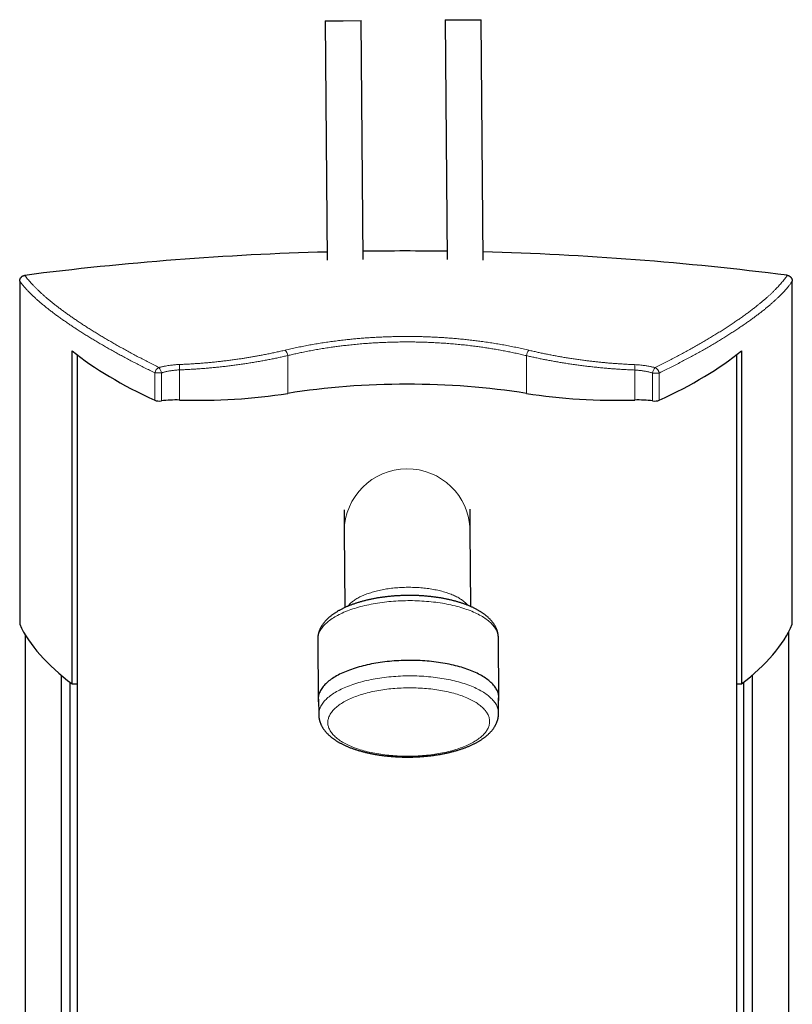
# Model space of a CAD drawing. Header units: millimetres. Extents: x 8 to 861, y 12 to 2652.
# Tile 9 of 12: x 312 to 570, y 2323 to 2652. Entities that reach past the tile are written whole.
import ezdxf

# ---------------------------------------------------------------- set-up
doc = ezdxf.new("R2010")
doc.units = ezdxf.units.MM

msp = doc.modelspace()

# ---------------------------------------------------------------- linework, layer by layer
at = {"color": 7, "linetype": 'Continuous', "lineweight": 30}
for p, q in [((413.95, 2651.53), (419.95, 2651.58)), ((413.95, 2651.53), (414.58, 2571.71)), ((419.95, 2651.58), (425.95, 2651.63)), ((426.57, 2571.95), (425.95, 2651.63)), ((453.95, 2651.85), (459.95, 2651.89)), ((453.95, 2651.85), (454.58, 2571.96)), ((459.95, 2651.89), (465.95, 2651.94)), ((466.58, 2571.73), (465.95, 2651.94)), ((312, 2564.7), (312, 2450.23)), ((569.75, 2450.23), (569.75, 2564.7)), ((329.52, 2430.33), (329.52, 2541.42)), ((331.25, 1372.72), (331.25, 2540.07)), ((551.2, 1372.61), (551.2, 2540.19)), ((552.76, 2541.42), (552.76, 2430.33)), ((420.23, 2488.38), (420.28, 2481.32)), ((462.28, 2481.65), (462.23, 2488.7)), ((420.28, 2481.32), (420.48, 2455.83)), ((462.48, 2456.16), (462.28, 2481.65)), ((568.54, 1465.09), (568.54, 2447.71)), ((313.93, 1466.17), (313.93, 2446.62)), ((411.41, 2445.16), (411.57, 2425.22)), ((471.87, 2425.69), (471.71, 2445.63)), ((326, 1479.69), (326, 2433.11)), ((328.88, 1481.98), (328.88, 2430.82)), ((553.59, 1481.83), (553.59, 2430.96)), ((556.46, 1479.48), (556.46, 2433.31)), ((329.52, 2430.33), (331.25, 2430.33)), ((551.2, 2430.33), (552.76, 2430.33)), ((411.72, 2425.22), (411.76, 2420.13)), ((471.76, 2420.6), (471.72, 2425.69))]:
    msp.add_line(p, q, dxfattribs=at)
at = {"color": 8, "linetype": 'Continuous', "lineweight": 0}
for p, q in [((401.42, 2527.26), (401.42, 2539.89)), ((481.03, 2527.26), (481.03, 2539.86)), ((357.08, 2524.99), (357.08, 2534.12)), ((359.29, 2534.12), (357.08, 2534.12)), ((359.29, 2524.76), (359.29, 2534.12)), ((365.28, 2525.06), (365.28, 2535.12)), ((517.17, 2525.06), (517.17, 2535.07)), ((523.16, 2524.76), (523.16, 2534.07)), ((525.37, 2524.99), (525.37, 2534.07))]:
    msp.add_line(p, q, dxfattribs=at)
at = {"color": 8, "linetype": 'Continuous', "lineweight": 0, "flags": 128}
for points in [[(525.37, 2534.07), (525.26, 2534.07), (525.14, 2534.07), (525.02, 2534.07), (524.88, 2534.07), (524.74, 2534.07), (524.59, 2534.07), (524.44, 2534.07), (524.28, 2534.07), (524.12, 2534.07), (523.96, 2534.07), (523.8, 2534.07), (523.64, 2534.07), (523.47, 2534.07), (523.32, 2534.07), (523.16, 2534.07)], [(421.48, 2456.27), (421.51, 2456.3), (421.68, 2456.52), (421.87, 2456.74), (422.07, 2456.96), (422.29, 2457.17), (422.52, 2457.38), (422.76, 2457.59), (423.01, 2457.8), (423.28, 2458.01), (423.56, 2458.21), (423.85, 2458.41), (424.15, 2458.6), (424.47, 2458.8), (424.8, 2458.98), (425.14, 2459.17), (425.49, 2459.35), (425.85, 2459.53), (426.22, 2459.7), (426.6, 2459.87), (426.99, 2460.04), (427.4, 2460.2), (427.81, 2460.35), (428.23, 2460.51), (428.66, 2460.65), (429.1, 2460.79), (429.55, 2460.93), (430, 2461.06), (430.47, 2461.19), (430.94, 2461.32), (431.42, 2461.43), (431.9, 2461.54), (432.4, 2461.65), (432.89, 2461.75), (433.4, 2461.85), (433.91, 2461.94), (434.42, 2462.02), (434.94, 2462.1), (435.47, 2462.17), (436, 2462.24), (436.53, 2462.3), (437.07, 2462.36), (437.6, 2462.41), (438.15, 2462.45), (438.69, 2462.49), (439.24, 2462.52), (439.78, 2462.55), (440.33, 2462.57), (440.88, 2462.58), (441.43, 2462.59), (441.98, 2462.59), (442.53, 2462.58), (443.08, 2462.57), (443.63, 2462.55), (444.17, 2462.53), (444.72, 2462.5), (445.26, 2462.47), (445.8, 2462.43), (446.33, 2462.38), (446.87, 2462.33), (447.4, 2462.27), (447.92, 2462.2), (448.44, 2462.13), (448.96, 2462.06), (449.47, 2461.97), (449.98, 2461.89), (450.48, 2461.79), (450.97, 2461.69), (451.46, 2461.59), (451.94, 2461.48), (452.41, 2461.36), (452.88, 2461.24), (453.34, 2461.12), (453.79, 2460.99), (454.23, 2460.85), (454.66, 2460.71), (455.08, 2460.57), (455.5, 2460.42), (455.9, 2460.26), (456.3, 2460.1), (456.68, 2459.94), (457.06, 2459.77), (457.42, 2459.6), (457.77, 2459.42), (458.12, 2459.24), (458.45, 2459.06), (458.77, 2458.87), (459.07, 2458.68), (459.37, 2458.49), (459.65, 2458.29), (459.92, 2458.09), (460.18, 2457.89), (460.42, 2457.68), (460.65, 2457.47), (460.87, 2457.26), (461.08, 2457.04), (461.27, 2456.83), (461.45, 2456.61), (461.47, 2456.58)], [(441.46, 2458.13), (440.68, 2458.12), (439.89, 2458.1), (439.1, 2458.08), (438.31, 2458.04), (437.53, 2457.99), (436.75, 2457.94), (435.97, 2457.88), (435.2, 2457.81), (434.43, 2457.73), (433.66, 2457.64), (432.91, 2457.54), (432.15, 2457.44), (431.41, 2457.32), (430.67, 2457.2), (429.93, 2457.07), (429.21, 2456.94), (428.49, 2456.79), (427.79, 2456.64), (427.09, 2456.48), (426.4, 2456.31), (425.73, 2456.13), (425.06, 2455.95), (424.41, 2455.76), (423.76, 2455.56), (423.13, 2455.36), (422.51, 2455.15), (421.91, 2454.93), (421.32, 2454.7), (420.74, 2454.47), (420.17, 2454.24), (419.63, 2453.99), (419.09, 2453.74), (418.57, 2453.49), (418.07, 2453.23), (417.58, 2452.96), (417.11, 2452.69), (416.66, 2452.41), (416.22, 2452.13), (415.81, 2451.85), (415.4, 2451.56), (415.02, 2451.26), (414.66, 2450.97), (414.31, 2450.66), (413.98, 2450.36), (413.67, 2450.05), (413.38, 2449.74), (413.11, 2449.42), (412.86, 2449.11), (412.63, 2448.79), (412.42, 2448.46), (412.22, 2448.14), (412.05, 2447.81), (411.9, 2447.48), (411.77, 2447.15), (411.66, 2446.82), (411.57, 2446.49), (411.5, 2446.16), (411.45, 2445.82), (411.42, 2445.49), (411.41, 2445.16)], [(471.71, 2445.63), (471.7, 2445.96), (471.67, 2446.29), (471.61, 2446.63), (471.54, 2446.96), (471.44, 2447.29), (471.33, 2447.62), (471.19, 2447.95), (471.03, 2448.27), (470.86, 2448.6), (470.66, 2448.92), (470.44, 2449.24), (470.21, 2449.55), (469.95, 2449.87), (469.67, 2450.18), (469.38, 2450.49), (469.07, 2450.79), (468.73, 2451.09), (468.38, 2451.39), (468.01, 2451.68), (467.62, 2451.97), (467.22, 2452.25), (466.79, 2452.53), (466.35, 2452.8), (465.9, 2453.07), (465.42, 2453.34), (464.93, 2453.59), (464.42, 2453.85), (463.9, 2454.09), (463.36, 2454.33), (462.81, 2454.57), (462.25, 2454.8), (461.66, 2455.02), (461.07, 2455.23), (460.46, 2455.44), (459.84, 2455.64), (459.2, 2455.84), (458.56, 2456.03), (457.9, 2456.21), (457.23, 2456.38), (456.55, 2456.54), (455.86, 2456.7), (455.16, 2456.85), (454.45, 2456.99), (453.74, 2457.13), (453.01, 2457.25), (452.28, 2457.37), (451.53, 2457.48), (450.79, 2457.58), (450.03, 2457.68), (449.27, 2457.76), (448.51, 2457.84), (447.73, 2457.9), (446.96, 2457.96), (446.18, 2458.01), (445.4, 2458.06), (444.62, 2458.09), (443.83, 2458.11), (443.04, 2458.13), (442.25, 2458.14), (441.46, 2458.13)], [(411.76, 2420.13), (411.76, 2420.33), (411.78, 2420.66), (411.82, 2421), (411.89, 2421.33), (411.97, 2421.66), (412.07, 2421.99), (412.19, 2422.32), (412.34, 2422.64), (412.5, 2422.97), (412.68, 2423.29), (412.89, 2423.62), (413.11, 2423.93), (413.35, 2424.25), (413.61, 2424.57), (413.89, 2424.88), (414.19, 2425.19), (414.51, 2425.49), (414.85, 2425.79), (415.21, 2426.09), (415.58, 2426.39), (415.98, 2426.68), (416.39, 2426.96), (416.81, 2427.24), (417.26, 2427.52), (417.72, 2427.79), (418.2, 2428.06), (418.69, 2428.32), (419.2, 2428.57), (419.73, 2428.82), (420.27, 2429.07), (420.82, 2429.31), (421.39, 2429.54), (421.98, 2429.76), (422.57, 2429.98), (423.18, 2430.2), (423.81, 2430.4), (424.44, 2430.6), (425.09, 2430.79), (425.75, 2430.98), (426.42, 2431.16), (427.1, 2431.33), (427.79, 2431.49), (428.49, 2431.65), (429.2, 2431.79), (429.91, 2431.93), (430.64, 2432.06), (431.37, 2432.19), (432.11, 2432.3), (432.86, 2432.41), (433.61, 2432.51), (434.37, 2432.6), (435.13, 2432.68), (435.9, 2432.76), (436.67, 2432.82), (437.45, 2432.88), (438.23, 2432.93), (439.01, 2432.97), (439.79, 2433), (440.58, 2433.02), (441.36, 2433.04), (442.15, 2433.04), (442.93, 2433.04), (443.72, 2433.03), (444.5, 2433), (445.28, 2432.97), (446.06, 2432.94), (446.84, 2432.89), (447.61, 2432.83), (448.38, 2432.77), (449.14, 2432.7), (449.9, 2432.62), (450.65, 2432.53), (451.4, 2432.43), (452.14, 2432.32), (452.87, 2432.21), (453.6, 2432.09), (454.31, 2431.96), (455.02, 2431.82), (455.72, 2431.67), (456.41, 2431.52), (457.09, 2431.36), (457.76, 2431.19), (458.42, 2431.01), (459.07, 2430.83), (459.71, 2430.64), (460.33, 2430.44), (460.94, 2430.23), (461.54, 2430.02), (462.12, 2429.8), (462.69, 2429.58), (463.24, 2429.35), (463.79, 2429.11), (464.31, 2428.87), (464.82, 2428.62), (465.32, 2428.36), (465.79, 2428.1), (466.26, 2427.84), (466.7, 2427.57), (467.13, 2427.29), (467.54, 2427.01), (467.93, 2426.73), (468.31, 2426.44), (468.66, 2426.14), (469, 2425.85), (469.32, 2425.54), (469.62, 2425.24), (469.9, 2424.93), (470.17, 2424.62), (470.41, 2424.31), (470.63, 2423.99), (470.83, 2423.67), (471.02, 2423.35), (471.18, 2423.02), (471.32, 2422.7), (471.45, 2422.37), (471.55, 2422.04), (471.63, 2421.71), (471.69, 2421.38), (471.74, 2421.05), (471.76, 2420.72), (471.76, 2420.6)], [(438.61, 2406.29), (439.31, 2406.26), (440.02, 2406.24), (440.73, 2406.23), (441.43, 2406.23), (442.14, 2406.23), (442.85, 2406.25), (443.55, 2406.27), (444.26, 2406.29), (444.96, 2406.33), (445.66, 2406.37), (446.36, 2406.43), (447.05, 2406.48), (447.74, 2406.55), (448.43, 2406.63), (449.11, 2406.71), (449.79, 2406.8), (450.46, 2406.89), (451.13, 2407), (451.79, 2407.11), (452.44, 2407.23), (453.09, 2407.35), (453.73, 2407.49), (454.36, 2407.62), (454.98, 2407.77), (455.59, 2407.92), (456.19, 2408.08), (456.78, 2408.25), (457.37, 2408.42), (457.94, 2408.6), (458.5, 2408.79), (459.05, 2408.98), (459.59, 2409.18), (460.11, 2409.38), (460.62, 2409.59), (461.12, 2409.8), (461.61, 2410.02), (462.08, 2410.25), (462.54, 2410.48), (462.99, 2410.71), (463.42, 2410.95), (463.83, 2411.2), (464.23, 2411.45), (464.62, 2411.7), (464.99, 2411.96), (465.34, 2412.22), (465.68, 2412.48), (466, 2412.75), (466.3, 2413.02), (466.59, 2413.3), (466.86, 2413.58), (467.11, 2413.86), (467.35, 2414.14), (467.57, 2414.43), (467.77, 2414.71), (467.95, 2415), (468.12, 2415.29), (468.26, 2415.59), (468.39, 2415.88), (468.5, 2416.18), (468.59, 2416.47), (468.67, 2416.77), (468.72, 2417.07), (468.76, 2417.37), (468.78, 2417.67), (468.78, 2417.97), (468.76, 2418.26), (468.72, 2418.56), (468.67, 2418.86), (468.59, 2419.16), (468.5, 2419.45), (468.39, 2419.75), (468.26, 2420.04), (468.11, 2420.33), (467.95, 2420.62), (467.77, 2420.91), (467.56, 2421.19), (467.35, 2421.48), (467.11, 2421.76), (466.86, 2422.03), (466.59, 2422.31), (466.3, 2422.58), (465.99, 2422.85), (465.67, 2423.11), (465.34, 2423.37), (464.98, 2423.63), (464.61, 2423.88), (464.23, 2424.13), (463.83, 2424.37), (463.41, 2424.61), (462.98, 2424.84), (462.54, 2425.07), (462.08, 2425.3), (461.6, 2425.52), (461.12, 2425.73), (460.62, 2425.94), (460.1, 2426.14), (459.58, 2426.34), (459.04, 2426.53), (458.49, 2426.71), (457.93, 2426.89), (457.36, 2427.06), (456.78, 2427.23), (456.18, 2427.39), (455.58, 2427.54), (454.97, 2427.68), (454.35, 2427.82), (453.72, 2427.95), (453.08, 2428.08), (452.43, 2428.2), (451.78, 2428.31), (451.12, 2428.41), (450.46, 2428.5), (449.78, 2428.59), (449.11, 2428.67), (448.42, 2428.74), (447.74, 2428.81), (447.04, 2428.87), (446.35, 2428.92), (445.65, 2428.96), (444.95, 2428.99), (444.25, 2429.02), (443.54, 2429.04), (442.84, 2429.05), (442.13, 2429.05), (441.42, 2429.05), (440.72, 2429.04), (440.01, 2429.02), (439.31, 2428.99), (438.6, 2428.95), (437.9, 2428.91), (437.2, 2428.86), (436.51, 2428.8), (435.82, 2428.73), (435.13, 2428.66), (434.45, 2428.58), (433.77, 2428.49), (433.1, 2428.39), (432.43, 2428.29), (431.77, 2428.18), (431.12, 2428.06), (430.47, 2427.93), (429.84, 2427.8), (429.21, 2427.66), (428.58, 2427.51), (427.97, 2427.36), (427.37, 2427.2), (426.78, 2427.03), (426.19, 2426.86), (425.62, 2426.68), (425.06, 2426.49), (424.51, 2426.3), (423.98, 2426.11), (423.45, 2425.9), (422.94, 2425.69), (422.44, 2425.48), (421.95, 2425.26), (421.48, 2425.03), (421.02, 2424.8), (420.58, 2424.57), (420.14, 2424.33), (419.73, 2424.08), (419.33, 2423.84), (418.94, 2423.58), (418.58, 2423.33), (418.22, 2423.06), (417.88, 2422.8), (417.56, 2422.53), (417.26, 2422.26), (416.97, 2421.99), (416.7, 2421.71), (416.45, 2421.43), (416.21, 2421.14), (415.99, 2420.86), (415.79, 2420.57), (415.61, 2420.28), (415.45, 2419.99), (415.3, 2419.7), (415.17, 2419.4), (415.06, 2419.11), (414.97, 2418.81), (414.89, 2418.51), (414.84, 2418.21), (414.8, 2417.91), (414.78, 2417.62), (414.78, 2417.32), (414.8, 2417.02), (414.84, 2416.72), (414.9, 2416.42), (414.97, 2416.13), (415.06, 2415.83), (415.17, 2415.54), (415.3, 2415.24), (415.45, 2414.95), (415.61, 2414.66), (415.8, 2414.38), (416, 2414.09), (416.22, 2413.81), (416.45, 2413.53), (416.71, 2413.25), (416.98, 2412.98), (417.26, 2412.71), (417.57, 2412.44), (417.89, 2412.17), (418.23, 2411.91), (418.58, 2411.66), (418.95, 2411.4), (419.33, 2411.16), (419.73, 2410.91), (420.15, 2410.67), (420.58, 2410.44), (421.03, 2410.21), (421.48, 2409.99), (421.96, 2409.77), (422.44, 2409.55), (422.94, 2409.35), (423.46, 2409.14), (423.98, 2408.95), (424.52, 2408.76), (425.07, 2408.57), (425.63, 2408.39), (426.2, 2408.22), (426.78, 2408.06), (427.38, 2407.9), (427.98, 2407.75), (428.59, 2407.6), (429.21, 2407.46), (429.84, 2407.33), (430.48, 2407.21), (431.13, 2407.09), (431.78, 2406.98), (432.44, 2406.88), (433.11, 2406.78), (433.78, 2406.69), (434.46, 2406.61), (435.14, 2406.54), (435.83, 2406.47), (436.52, 2406.42), (437.21, 2406.37), (437.91, 2406.32), (438.61, 2406.29)]]:
    msp.add_lwpolyline(points, dxfattribs=at)
at = {"color": 7, "linetype": 'Continuous', "lineweight": 30, "flags": 128}
msp.add_lwpolyline([(471.73, 2424.42), (471.78, 2424.69), (471.83, 2425.02), (471.86, 2425.36), (471.87, 2425.69), (471.86, 2426.02), (471.82, 2426.36), (471.77, 2426.69), (471.69, 2427.02), (471.6, 2427.35), (471.48, 2427.68), (471.35, 2428.01), (471.19, 2428.33), (471.01, 2428.66), (470.82, 2428.98), (470.6, 2429.3), (470.36, 2429.62), (470.11, 2429.93), (469.83, 2430.24), (469.54, 2430.55), (469.22, 2430.85), (468.89, 2431.15), (468.54, 2431.45), (468.17, 2431.74), (467.78, 2432.03), (467.37, 2432.31), (466.95, 2432.59), (466.51, 2432.86), (466.05, 2433.13), (465.58, 2433.4), (465.09, 2433.66), (464.58, 2433.91), (464.06, 2434.15), (463.52, 2434.4), (462.97, 2434.63), (462.4, 2434.86), (461.82, 2435.08), (461.22, 2435.3), (460.62, 2435.5), (459.99, 2435.71), (459.36, 2435.9), (458.71, 2436.09), (458.06, 2436.27), (457.39, 2436.44), (456.71, 2436.61), (456.02, 2436.76), (455.32, 2436.91), (454.61, 2437.06), (453.89, 2437.19), (453.17, 2437.32), (452.43, 2437.43), (451.69, 2437.54), (450.94, 2437.64), (450.19, 2437.74), (449.43, 2437.82), (448.66, 2437.9), (447.89, 2437.97), (447.12, 2438.03), (446.34, 2438.08), (445.56, 2438.12), (444.77, 2438.15), (443.99, 2438.17), (443.2, 2438.19), (442.41, 2438.2), (441.62, 2438.2), (440.83, 2438.19), (440.04, 2438.17), (439.26, 2438.14), (438.47, 2438.1), (437.69, 2438.06), (436.91, 2438), (436.13, 2437.94), (435.35, 2437.87), (434.58, 2437.79), (433.82, 2437.7), (433.06, 2437.6), (432.31, 2437.5), (431.56, 2437.39), (430.82, 2437.26), (430.09, 2437.14), (429.37, 2437), (428.65, 2436.85), (427.94, 2436.7), (427.25, 2436.54), (426.56, 2436.37), (425.88, 2436.19), (425.22, 2436.01), (424.56, 2435.82), (423.92, 2435.62), (423.29, 2435.42), (422.67, 2435.21), (422.06, 2434.99), (421.47, 2434.77), (420.89, 2434.53), (420.33, 2434.3), (419.78, 2434.05), (419.25, 2433.8), (418.73, 2433.55), (418.23, 2433.29), (417.74, 2433.02), (417.27, 2432.75), (416.82, 2432.48), (416.38, 2432.2), (415.96, 2431.91), (415.56, 2431.62), (415.18, 2431.33), (414.81, 2431.03), (414.46, 2430.73), (414.14, 2430.42), (413.83, 2430.11), (413.54, 2429.8), (413.27, 2429.49), (413.02, 2429.17), (412.78, 2428.85), (412.57, 2428.52), (412.38, 2428.2), (412.21, 2427.87), (412.06, 2427.54), (411.93, 2427.21), (411.82, 2426.88), (411.73, 2426.55), (411.66, 2426.22), (411.61, 2425.89), (411.58, 2425.55), (411.57, 2425.22), (411.57, 2425.22)], dxfattribs=at)
at = {"color": 7, "linetype": 'Continuous', "lineweight": 30}
for centre, radius, start, end in [((440.92, 1574.55), 1000.23, 91.51069, 97.30771), ((440.92, 1574.55), 1000.23, 89.21922, 90.82324), ((440.92, 1574.55), 1000.23, 82.69805, 88.53157), ((417.07, 2425.27), 5.5, 180.5116, 193.8614)]:
    msp.add_arc(centre, radius, start, end, dxfattribs=at)
at = {"color": 8, "linetype": 'Continuous', "lineweight": 0}
for centre, radius, start, end in [((398.02, 2539.4), 3.44, 8.1865, 42.0178), ((484.43, 2539.37), 3.44, 137.9522, 171.7839), ((359.51, 2533.68), 2.47, 115.0954, 169.6571), ((355.47, 2533.44), 3.88, 10.0357, 39.5532), ((378.35, 2535.85), 13.09, 175.3568, 183.2295), ((504.1, 2535.81), 13.09, 356.735, 4.6073), ((526.98, 2533.39), 3.88, 140.4165, 169.9333), ((522.94, 2533.62), 2.47, 10.3292, 64.8763), ((441.28, 2481.12), 21, 1.4582, 179.4369)]:
    msp.add_arc(centre, radius, start, end, dxfattribs=at)
at = {"color": 7, "linetype": 'Continuous', "lineweight": 30}
for centre, major_axis, ratio, start_param, end_param in [((515.79, 2575.66), (206.61, 0), 0.383095, 3.588949, 3.836361), ((370.43, 2574.46), (201.69, 0), 0.383095, 5.588417, 5.841439), ((441.22, 2490.87), (103, 0), 0.383095, 1.174012, 1.96758), ((371.59, 2554.54), (77.2, 0), 0.383095, 4.63063, 5.109173), ((510.86, 2554.54), (77.2, 0), 0.383095, 4.315605, 4.794148), ((358.61, 2525.48), (2, 0), 0.383095, 3.836361, 5.056512), ((364.11, 2519.6), (14.3, 0), 0.383095, 1.489038, 1.91492), ((518.34, 2519.6), (14.3, 0), 0.383095, 1.226673, 1.652555), ((523.84, 2525.48), (2, 0), 0.383095, 4.368265, 5.588417), ((515.79, 2462.43), (206.61, 0), 0.359119, 3.30673, 3.588949), ((370.43, 2461.3), (201.69, 0), 0.359119, 5.841439, 6.129804)]:
    msp.add_ellipse(centre, major_axis=major_axis, ratio=ratio, start_param=start_param, end_param=end_param, dxfattribs=at)
for points, knots in [([(312, 2564.7), (312, 2564.77), (312, 2564.92), (312.04, 2565.15), (312.1, 2565.36), (312.19, 2565.57), (312.3, 2565.77), (312.43, 2565.96), (312.58, 2566.12), (312.75, 2566.27), (312.93, 2566.39), (313.12, 2566.49), (313.33, 2566.57), (313.52, 2566.63), (313.64, 2566.65), (313.7, 2566.66)], [0, 0, 0, 0, 0.079711, 0.159664, 0.23936, 0.319173, 0.399248, 0.479049, 0.556873, 0.634954, 0.712776, 0.789118, 0.865703, 0.942051, 1, 1, 1, 1]), ([(568.05, 2566.67), (568.12, 2566.66), (568.27, 2566.63), (568.48, 2566.57), (568.68, 2566.48), (568.87, 2566.37), (569.04, 2566.24), (569.2, 2566.1), (569.35, 2565.93), (569.47, 2565.75), (569.57, 2565.56), (569.65, 2565.36), (569.71, 2565.14), (569.75, 2564.92), (569.75, 2564.78), (569.75, 2564.7)], [0, 0, 0, 0, 0.076637, 0.153514, 0.230143, 0.306809, 0.383722, 0.460389, 0.5366, 0.613051, 0.689271, 0.766508, 0.843982, 0.921231, 1, 1, 1, 1]), ([(441.45, 2459.87), (441.35, 2459.86), (441.05, 2459.86), (440.56, 2459.85), (439.98, 2459.84), (439.39, 2459.82), (438.81, 2459.79), (438.23, 2459.76), (437.65, 2459.73), (437.08, 2459.69), (436.5, 2459.64), (435.92, 2459.59), (435.35, 2459.54), (434.78, 2459.48), (434.21, 2459.41), (433.65, 2459.34), (433.09, 2459.27), (432.53, 2459.19), (431.97, 2459.1), (431.42, 2459.02), (430.87, 2458.92), (430.32, 2458.82), (429.78, 2458.72), (429.25, 2458.61), (428.71, 2458.49), (428.19, 2458.38), (427.66, 2458.25), (427.14, 2458.12), (426.63, 2457.99), (426.12, 2457.85), (425.62, 2457.71), (425.12, 2457.56), (424.63, 2457.41), (424.14, 2457.25), (423.66, 2457.09), (423.19, 2456.93), (422.72, 2456.76), (422.26, 2456.58), (421.81, 2456.4), (421.36, 2456.22), (420.92, 2456.03), (420.49, 2455.83), (420.06, 2455.63), (419.65, 2455.43), (419.24, 2455.22), (418.83, 2455.01), (418.44, 2454.79), (418.05, 2454.57), (417.68, 2454.34), (417.31, 2454.11), (416.95, 2453.87), (416.6, 2453.63), (416.26, 2453.38), (415.92, 2453.13), (415.6, 2452.88), (415.29, 2452.62), (414.99, 2452.35), (414.7, 2452.09), (414.43, 2451.81), (414.16, 2451.54), (413.91, 2451.26), (413.66, 2450.98), (413.43, 2450.69), (413.22, 2450.4), (413.01, 2450.11), (412.82, 2449.82), (412.64, 2449.53), (412.47, 2449.23), (412.32, 2448.94), (412.17, 2448.64), (412.04, 2448.34), (411.93, 2448.04), (411.82, 2447.74), (411.73, 2447.44), (411.65, 2447.14), (411.58, 2446.84), (411.52, 2446.53), (411.48, 2446.23), (411.44, 2445.93), (411.42, 2445.63), (411.41, 2445.37), (411.42, 2445.21), (411.42, 2445.16)], [0, 0, 0, 0, 0.006731, 0.019466, 0.032202, 0.044939, 0.057676, 0.070416, 0.083158, 0.095902, 0.108649, 0.1214, 0.134154, 0.146913, 0.159677, 0.172447, 0.185222, 0.198003, 0.210792, 0.223588, 0.236392, 0.249205, 0.262027, 0.274859, 0.287702, 0.300555, 0.313421, 0.326299, 0.33919, 0.352095, 0.365015, 0.37795, 0.390901, 0.403869, 0.416855, 0.429859, 0.442882, 0.455925, 0.468988, 0.482072, 0.495177, 0.508303, 0.521451, 0.534621, 0.547811, 0.561021, 0.574251, 0.587498, 0.60076, 0.614034, 0.627317, 0.640604, 0.653888, 0.667161, 0.680416, 0.693644, 0.706834, 0.719975, 0.733057, 0.746067, 0.758994, 0.771826, 0.784553, 0.797165, 0.809656, 0.822019, 0.834252, 0.846351, 0.858319, 0.870157, 0.88187, 0.893462, 0.904943, 0.916319, 0.927599, 0.938794, 0.949914, 0.96097, 0.971973, 0.982933, 0.993864, 1, 1, 1, 1]), ([(471.71, 2445.63), (471.71, 2445.71), (471.71, 2445.88), (471.69, 2446.16), (471.66, 2446.46), (471.62, 2446.76), (471.57, 2447.06), (471.51, 2447.36), (471.44, 2447.65), (471.35, 2447.95), (471.25, 2448.24), (471.14, 2448.53), (471.02, 2448.83), (470.89, 2449.12), (470.75, 2449.4), (470.59, 2449.69), (470.42, 2449.98), (470.24, 2450.26), (470.05, 2450.54), (469.85, 2450.82), (469.63, 2451.1), (469.41, 2451.37), (469.17, 2451.65), (468.92, 2451.92), (468.65, 2452.18), (468.38, 2452.45), (468.09, 2452.71), (467.79, 2452.96), (467.48, 2453.22), (467.17, 2453.47), (466.84, 2453.71), (466.5, 2453.95), (466.15, 2454.19), (465.79, 2454.42), (465.42, 2454.65), (465.04, 2454.87), (464.65, 2455.09), (464.26, 2455.3), (463.85, 2455.51), (463.44, 2455.71), (463.02, 2455.91), (462.6, 2456.11), (462.16, 2456.3), (461.72, 2456.48), (461.27, 2456.66), (460.82, 2456.83), (460.36, 2457), (459.89, 2457.17), (459.41, 2457.33), (458.93, 2457.48), (458.44, 2457.63), (457.95, 2457.78), (457.45, 2457.92), (456.95, 2458.06), (456.44, 2458.19), (455.92, 2458.31), (455.4, 2458.44), (454.88, 2458.55), (454.35, 2458.66), (453.82, 2458.77), (453.28, 2458.87), (452.73, 2458.97), (452.19, 2459.06), (451.64, 2459.15), (451.09, 2459.23), (450.53, 2459.31), (449.97, 2459.38), (449.41, 2459.45), (448.84, 2459.51), (448.27, 2459.57), (447.7, 2459.62), (447.13, 2459.67), (446.55, 2459.71), (445.98, 2459.75), (445.4, 2459.78), (444.82, 2459.81), (444.24, 2459.83), (443.66, 2459.85), (443.07, 2459.86), (442.49, 2459.87), (441.95, 2459.87), (441.6, 2459.87), (441.45, 2459.87)], [0, 0, 0, 0, 0.008501, 0.019405, 0.030313, 0.041238, 0.05219, 0.063181, 0.074223, 0.085325, 0.096499, 0.107754, 0.119101, 0.130547, 0.142101, 0.15377, 0.165559, 0.177473, 0.189514, 0.201683, 0.213979, 0.226399, 0.238939, 0.251592, 0.26435, 0.277204, 0.290143, 0.303156, 0.316232, 0.329361, 0.342531, 0.355733, 0.368956, 0.382195, 0.39544, 0.408686, 0.421925, 0.435156, 0.448373, 0.461576, 0.474761, 0.487928, 0.501075, 0.514203, 0.52731, 0.540397, 0.553464, 0.566512, 0.57954, 0.592549, 0.60554, 0.618513, 0.631469, 0.644409, 0.657334, 0.670243, 0.683139, 0.696021, 0.708891, 0.721748, 0.734594, 0.747429, 0.760254, 0.77307, 0.785877, 0.798676, 0.811466, 0.82425, 0.837027, 0.849798, 0.862564, 0.875324, 0.88808, 0.900832, 0.91358, 0.926325, 0.939067, 0.951807, 0.964545, 0.977282, 0.990018, 1, 1, 1, 1]), ([(411.76, 2420.13), (411.76, 2420.08), (411.76, 2419.92), (411.78, 2419.67), (411.8, 2419.37), (411.84, 2419.08), (411.89, 2418.78), (411.95, 2418.48), (412.02, 2418.19), (412.1, 2417.89), (412.19, 2417.6), (412.3, 2417.3), (412.42, 2417.01), (412.55, 2416.72), (412.69, 2416.44), (412.84, 2416.15), (413, 2415.86), (413.18, 2415.58), (413.37, 2415.3), (413.57, 2415.02), (413.78, 2414.74), (414, 2414.47), (414.24, 2414.19), (414.49, 2413.92), (414.75, 2413.66), (415.02, 2413.39), (415.3, 2413.13), (415.6, 2412.87), (415.9, 2412.62), (416.22, 2412.37), (416.55, 2412.13), (416.88, 2411.88), (417.23, 2411.65), (417.59, 2411.42), (417.95, 2411.19), (418.33, 2410.96), (418.71, 2410.75), (419.11, 2410.53), (419.51, 2410.32), (419.92, 2410.12), (420.33, 2409.92), (420.76, 2409.73), (421.19, 2409.54), (421.63, 2409.35), (422.07, 2409.17), (422.53, 2409), (422.99, 2408.83), (423.45, 2408.66), (423.93, 2408.5), (424.41, 2408.35), (424.89, 2408.19), (425.38, 2408.05), (425.88, 2407.91), (426.38, 2407.77), (426.89, 2407.64), (427.4, 2407.51), (427.92, 2407.39), (428.44, 2407.27), (428.97, 2407.16), (429.5, 2407.05), (430.04, 2406.95), (430.58, 2406.85), (431.12, 2406.76), (431.67, 2406.67), (432.22, 2406.59), (432.78, 2406.51), (433.33, 2406.44), (433.9, 2406.37), (434.46, 2406.31), (435.03, 2406.25), (435.6, 2406.2), (436.17, 2406.15), (436.74, 2406.11), (437.32, 2406.07), (437.89, 2406.04), (438.27, 2406.02), (438.46, 2406.01)], [0, 0, 0, 0, 0.005976, 0.01779, 0.029605, 0.041434, 0.05329, 0.065185, 0.077131, 0.089141, 0.101225, 0.113395, 0.125661, 0.138034, 0.150521, 0.163132, 0.175872, 0.188747, 0.201759, 0.214911, 0.228202, 0.24163, 0.255189, 0.268873, 0.282674, 0.296583, 0.310587, 0.324675, 0.338835, 0.353054, 0.367322, 0.381627, 0.395958, 0.410307, 0.424665, 0.439025, 0.45338, 0.467725, 0.482058, 0.496374, 0.510672, 0.52495, 0.539207, 0.553442, 0.567656, 0.581847, 0.596017, 0.610164, 0.624291, 0.638397, 0.652482, 0.666549, 0.680596, 0.694626, 0.708639, 0.722636, 0.736616, 0.750583, 0.764535, 0.778474, 0.7924, 0.806315, 0.820218, 0.834111, 0.847994, 0.861868, 0.875734, 0.889592, 0.903442, 0.917286, 0.931124, 0.944956, 0.958783, 0.972605, 0.986423, 1, 1, 1, 1]), ([(438.46, 2406.01), (438.56, 2406.01), (438.86, 2405.99), (439.35, 2405.98), (439.93, 2405.96), (440.51, 2405.95), (441.09, 2405.95), (441.67, 2405.95), (442.25, 2405.95), (442.83, 2405.96), (443.41, 2405.98), (444, 2406), (444.58, 2406.03), (445.15, 2406.06), (445.73, 2406.09), (446.31, 2406.13), (446.88, 2406.18), (447.45, 2406.23), (448.03, 2406.28), (448.59, 2406.34), (449.16, 2406.41), (449.72, 2406.48), (450.28, 2406.56), (450.84, 2406.64), (451.39, 2406.72), (451.95, 2406.81), (452.49, 2406.91), (453.04, 2407.01), (453.58, 2407.11), (454.11, 2407.22), (454.64, 2407.34), (455.17, 2407.46), (455.69, 2407.58), (456.2, 2407.71), (456.72, 2407.84), (457.22, 2407.98), (457.72, 2408.12), (458.22, 2408.27), (458.71, 2408.42), (459.19, 2408.58), (459.67, 2408.74), (460.14, 2408.91), (460.6, 2409.08), (461.06, 2409.26), (461.51, 2409.44), (461.96, 2409.62), (462.39, 2409.81), (462.82, 2410.01), (463.25, 2410.21), (463.66, 2410.41), (464.07, 2410.62), (464.47, 2410.84), (464.86, 2411.05), (465.24, 2411.28), (465.62, 2411.51), (465.98, 2411.74), (466.34, 2411.98), (466.69, 2412.22), (467.03, 2412.47), (467.35, 2412.72), (467.67, 2412.97), (467.98, 2413.23), (468.28, 2413.5), (468.56, 2413.77), (468.83, 2414.04), (469.1, 2414.32), (469.35, 2414.6), (469.59, 2414.88), (469.81, 2415.16), (470.03, 2415.45), (470.23, 2415.74), (470.42, 2416.03), (470.59, 2416.33), (470.75, 2416.62), (470.9, 2416.92), (471.04, 2417.22), (471.17, 2417.51), (471.28, 2417.81), (471.38, 2418.11), (471.47, 2418.41), (471.55, 2418.72), (471.61, 2419.02), (471.67, 2419.32), (471.71, 2419.62), (471.74, 2419.92), (471.75, 2420.22), (471.76, 2420.45), (471.76, 2420.57), (471.76, 2420.6)], [0, 0, 0, 0, 0.0062787, 0.0181607, 0.0300409, 0.0419197, 0.0537973, 0.0656742, 0.0775509, 0.0894276, 0.1013047, 0.1131827, 0.1250618, 0.1369426, 0.1488254, 0.1607107, 0.1725988, 0.1844903, 0.1963856, 0.2082851, 0.2201892, 0.2320985, 0.2440135, 0.2559345, 0.2678622, 0.279797, 0.2917396, 0.3036903, 0.3156498, 0.3276188, 0.3395977, 0.3515872, 0.3635879, 0.3756006, 0.3876257, 0.3996641, 0.4117165, 0.4237834, 0.4358656, 0.4479639, 0.4600788, 0.4722111, 0.4843615, 0.4965304, 0.5087185, 0.5209262, 0.5331538, 0.5454017, 0.5576697, 0.5699577, 0.5822653, 0.5945917, 0.6069356, 0.6192954, 0.6316688, 0.644053, 0.6564443, 0.6688374, 0.6812256, 0.6936021, 0.7059591, 0.7182878, 0.7305784, 0.7428206, 0.7550033, 0.7671156, 0.7791463, 0.7910852, 0.8029227, 0.8146507, 0.8262627, 0.837754, 0.8491218, 0.8603652, 0.8714853, 0.8824851, 0.8933689, 0.9041426, 0.9148132, 0.9253886, 0.9358778, 0.94629, 0.9566351, 0.9669234, 0.9771654, 0.9873717, 0.9975532, 1, 1, 1, 1])]:
    msp.add_open_spline(points, degree=3, knots=knots, dxfattribs=at)
at = {"color": 8, "linetype": 'Continuous', "lineweight": 0}
for points, knots in [([(313.7, 2566.66), (313.85, 2566.45), (314.15, 2566.04), (314.65, 2565.42), (315.17, 2564.79), (315.74, 2564.15), (316.33, 2563.5), (316.97, 2562.84), (317.63, 2562.17), (318.33, 2561.5), (319.07, 2560.81), (319.84, 2560.11), (320.65, 2559.41), (321.49, 2558.69), (322.37, 2557.96), (323.28, 2557.23), (324.23, 2556.48), (325.21, 2555.73), (326.23, 2554.97), (327.28, 2554.21), (328.36, 2553.43), (329.47, 2552.65), (330.62, 2551.87), (331.79, 2551.08), (333, 2550.28), (334.24, 2549.48), (335.51, 2548.67), (336.81, 2547.86), (338.15, 2547.04), (339.52, 2546.21), (340.91, 2545.38), (342.35, 2544.55), (343.82, 2543.7), (345.32, 2542.85), (346.86, 2541.99), (348.42, 2541.14), (350.02, 2540.27), (351.65, 2539.41), (353.3, 2538.54), (354.99, 2537.66), (356.71, 2536.79), (357.88, 2536.2), (358.46, 2535.91)], [0, 0, 0, 0, 0.0244842, 0.0489716, 0.0734602, 0.0979476, 0.1224319, 0.1470228, 0.1716168, 0.1962119, 0.2208059, 0.2453968, 0.2703106, 0.2952275, 0.3201456, 0.3450626, 0.3699764, 0.394997, 0.4200208, 0.4450457, 0.4700696, 0.4950903, 0.5200739, 0.5450605, 0.5700483, 0.595035, 0.6200186, 0.6451051, 0.6701947, 0.6952853, 0.7203749, 0.7454614, 0.7708609, 0.7962635, 0.8216671, 0.8470698, 0.8724693, 0.8979733, 0.9234805, 0.9489887, 0.9744959, 1, 1, 1, 1]), ([(523.99, 2535.86), (524.59, 2536.16), (525.79, 2536.76), (527.56, 2537.66), (529.29, 2538.56), (531, 2539.46), (532.67, 2540.35), (534.32, 2541.25), (535.93, 2542.14), (537.51, 2543.03), (539.06, 2543.91), (540.58, 2544.8), (542.06, 2545.68), (543.51, 2546.55), (544.94, 2547.43), (546.33, 2548.3), (547.69, 2549.17), (549.02, 2550.04), (550.31, 2550.9), (551.57, 2551.76), (552.8, 2552.62), (553.98, 2553.46), (555.13, 2554.3), (556.24, 2555.14), (557.31, 2555.96), (558.28, 2556.73), (559.16, 2557.45), (559.95, 2558.11), (560.71, 2558.76), (561.44, 2559.41), (562.15, 2560.05), (562.83, 2560.68), (563.48, 2561.31), (564.11, 2561.93), (564.7, 2562.55), (565.27, 2563.16), (565.8, 2563.76), (566.31, 2564.36), (566.79, 2564.95), (567.24, 2565.53), (567.67, 2566.1), (567.92, 2566.48), (568.05, 2566.67)], [0, 0, 0, 0, 0.026322, 0.052646, 0.07897, 0.105292, 0.131691, 0.158093, 0.184494, 0.210893, 0.237374, 0.263857, 0.290339, 0.31682, 0.343621, 0.370425, 0.397229, 0.42403, 0.451132, 0.478236, 0.50534, 0.532442, 0.559633, 0.586826, 0.61402, 0.641211, 0.663554, 0.685899, 0.708244, 0.730588, 0.752983, 0.77538, 0.797777, 0.820173, 0.842623, 0.865075, 0.887527, 0.909977, 0.932482, 0.954989, 0.977495, 1, 1, 1, 1]), ([(357.08, 2534.12), (356.5, 2534.4), (355.34, 2534.98), (353.65, 2535.83), (351.97, 2536.68), (350.33, 2537.53), (348.71, 2538.38), (347.12, 2539.23), (345.56, 2540.08), (344.02, 2540.92), (342.51, 2541.76), (341.03, 2542.6), (339.58, 2543.44), (338.16, 2544.27), (336.76, 2545.1), (335.4, 2545.93), (334.07, 2546.75), (332.76, 2547.57), (331.49, 2548.38), (330.25, 2549.19), (329.04, 2549.99), (327.84, 2550.81), (326.64, 2551.64), (325.45, 2552.48), (324.3, 2553.31), (323.2, 2554.13), (322.14, 2554.95), (321.11, 2555.75), (320.13, 2556.54), (319.19, 2557.33), (318.29, 2558.1), (317.42, 2558.87), (316.6, 2559.63), (315.81, 2560.39), (315.07, 2561.13), (314.37, 2561.86), (313.72, 2562.58), (313.1, 2563.29), (312.52, 2564), (312.17, 2564.46), (312, 2564.7)], [0, 0, 0, 0, 0.025078, 0.05016, 0.075242, 0.100324, 0.125402, 0.150604, 0.175808, 0.201013, 0.226218, 0.251419, 0.276776, 0.302136, 0.327497, 0.352857, 0.378214, 0.403698, 0.429185, 0.454673, 0.48016, 0.505644, 0.533092, 0.560541, 0.587989, 0.615238, 0.642493, 0.66975, 0.697007, 0.724262, 0.751511, 0.778963, 0.806422, 0.833884, 0.861346, 0.888804, 0.916257, 0.944171, 0.972086, 1, 1, 1, 1]), ([(569.75, 2564.7), (569.59, 2564.47), (569.27, 2564.01), (568.73, 2563.3), (568.18, 2562.62), (567.64, 2561.99), (567.11, 2561.39), (566.55, 2560.79), (565.96, 2560.18), (565.34, 2559.57), (564.69, 2558.95), (564.02, 2558.32), (563.3, 2557.67), (562.53, 2556.99), (561.72, 2556.3), (560.87, 2555.6), (559.97, 2554.87), (558.99, 2554.11), (557.95, 2553.32), (556.87, 2552.52), (555.76, 2551.71), (554.61, 2550.89), (553.42, 2550.07), (552.18, 2549.23), (550.91, 2548.39), (549.61, 2547.54), (548.26, 2546.69), (546.87, 2545.82), (545.44, 2544.95), (543.98, 2544.07), (542.47, 2543.19), (540.93, 2542.3), (539.35, 2541.4), (537.73, 2540.5), (536.07, 2539.59), (534.38, 2538.68), (532.64, 2537.76), (530.88, 2536.84), (529.08, 2535.92), (527.25, 2534.99), (526, 2534.38), (525.37, 2534.07)], [0, 0, 0, 0, 0.027825, 0.055652, 0.083477, 0.105804, 0.128132, 0.15046, 0.172786, 0.195166, 0.217547, 0.239928, 0.262307, 0.286164, 0.310022, 0.33388, 0.357736, 0.384045, 0.41036, 0.436676, 0.462993, 0.489307, 0.515617, 0.542135, 0.568656, 0.595177, 0.621695, 0.648482, 0.675272, 0.702061, 0.728848, 0.755862, 0.782879, 0.809896, 0.83691, 0.864087, 0.891269, 0.918455, 0.94564, 0.972823, 1, 1, 1, 1]), ([(400.57, 2541.7), (401.2, 2541.85), (402.47, 2542.14), (404.4, 2542.56), (406.34, 2542.96), (408.3, 2543.33), (410.28, 2543.69), (412.28, 2544.02), (414.3, 2544.33), (416.33, 2544.62), (418.38, 2544.88), (420.3, 2545.11), (422.09, 2545.3), (423.75, 2545.47), (425.47, 2545.62), (427.25, 2545.76), (429.08, 2545.88), (430.92, 2545.99), (432.76, 2546.08), (434.61, 2546.16), (436.49, 2546.21), (438.38, 2546.25), (440.27, 2546.27), (442.07, 2546.27), (443.79, 2546.25), (445.42, 2546.22), (447.05, 2546.18), (448.65, 2546.12), (450.23, 2546.05), (451.82, 2545.97), (453.46, 2545.87), (455.13, 2545.75), (456.86, 2545.62), (458.65, 2545.46), (460.5, 2545.28), (462.34, 2545.08), (464.17, 2544.86), (466.06, 2544.61), (468.02, 2544.33), (470.05, 2544.02), (472.06, 2543.69), (474.05, 2543.33), (476.04, 2542.95), (478, 2542.55), (479.95, 2542.12), (481.24, 2541.82), (481.88, 2541.67)], [0, 0, 0, 0, 0.024995, 0.049999, 0.075006, 0.10001, 0.125005, 0.150174, 0.175353, 0.200535, 0.225714, 0.250883, 0.271004, 0.291127, 0.311248, 0.333235, 0.355228, 0.377224, 0.399217, 0.421204, 0.443679, 0.466159, 0.488638, 0.511113, 0.530477, 0.549843, 0.56921, 0.588573, 0.607098, 0.625622, 0.645734, 0.665848, 0.68596, 0.708334, 0.730715, 0.753099, 0.77548, 0.797854, 0.823059, 0.84827, 0.87348, 0.898685, 0.92401, 0.949342, 0.974674, 1, 1, 1, 1]), ([(481.03, 2539.86), (480.47, 2540), (479.34, 2540.27), (477.63, 2540.65), (475.9, 2541.01), (474.16, 2541.36), (472.44, 2541.68), (470.74, 2541.98), (469.06, 2542.26), (467.37, 2542.52), (465.67, 2542.77), (463.85, 2543.01), (461.91, 2543.25), (459.85, 2543.48), (457.77, 2543.68), (455.7, 2543.86), (453.63, 2544.02), (451.64, 2544.14), (449.73, 2544.24), (447.9, 2544.32), (446.07, 2544.38), (444.24, 2544.42), (442.33, 2544.44), (440.35, 2544.44), (438.3, 2544.42), (436.24, 2544.38), (434.29, 2544.31), (432.43, 2544.23), (430.67, 2544.14), (428.92, 2544.03), (427.05, 2543.9), (425.06, 2543.73), (422.96, 2543.53), (421.01, 2543.32), (419.21, 2543.1), (417.55, 2542.89), (415.78, 2542.64), (413.92, 2542.36), (411.95, 2542.05), (410, 2541.7), (408.07, 2541.34), (406.26, 2540.97), (404.56, 2540.61), (402.98, 2540.26), (401.94, 2540.01), (401.42, 2539.89)], [0, 0, 0, 0, 0.022725, 0.045457, 0.068191, 0.090922, 0.113647, 0.135152, 0.156662, 0.178175, 0.199685, 0.221189, 0.246814, 0.272445, 0.298077, 0.323701, 0.34905, 0.3744, 0.396652, 0.418911, 0.441173, 0.463432, 0.485684, 0.510619, 0.535562, 0.560504, 0.585439, 0.606891, 0.628346, 0.649802, 0.671253, 0.697195, 0.723141, 0.749083, 0.76989, 0.790698, 0.811505, 0.836591, 0.861686, 0.886784, 0.911879, 0.936965, 0.957976, 0.978989, 1, 1, 1, 1]), ([(401.42, 2539.89), (400.94, 2539.78), (399.97, 2539.55), (398.49, 2539.23), (397, 2538.92), (395.47, 2538.61), (393.92, 2538.32), (392.35, 2538.03), (390.76, 2537.75), (389.14, 2537.48), (387.51, 2537.23), (385.88, 2536.98), (384.24, 2536.76), (382.59, 2536.54), (380.95, 2536.34), (379.31, 2536.15), (377.7, 2535.98), (376.12, 2535.83), (374.58, 2535.69), (373.03, 2535.56), (371.48, 2535.45), (369.94, 2535.35), (368.38, 2535.26), (366.83, 2535.18), (365.8, 2535.14), (365.28, 2535.12)], [0, 0, 0, 0, 0.0431, 0.086204, 0.129304, 0.173553, 0.217807, 0.262055, 0.307271, 0.352494, 0.39771, 0.442852, 0.488, 0.533143, 0.577746, 0.622355, 0.666958, 0.708469, 0.749979, 0.791604, 0.833239, 0.874873, 0.916498, 0.958249, 1, 1, 1, 1]), ([(365.3, 2536.91), (365.8, 2536.93), (366.81, 2536.98), (368.31, 2537.05), (369.82, 2537.14), (371.33, 2537.24), (372.84, 2537.36), (374.36, 2537.49), (375.87, 2537.62), (377.41, 2537.78), (378.96, 2537.95), (380.53, 2538.13), (382.1, 2538.33), (383.66, 2538.54), (385.13, 2538.75), (386.51, 2538.95), (387.8, 2539.16), (389.08, 2539.37), (390.35, 2539.59), (391.6, 2539.81), (392.96, 2540.07), (394.42, 2540.35), (395.98, 2540.67), (397.53, 2541), (399.06, 2541.34), (400.07, 2541.58), (400.57, 2541.7)], [0, 0, 0, 0, 0.041449, 0.082909, 0.124368, 0.165817, 0.207579, 0.249351, 0.291122, 0.332884, 0.376603, 0.420339, 0.464081, 0.507817, 0.551537, 0.588264, 0.624994, 0.661721, 0.697871, 0.734024, 0.770174, 0.816128, 0.862098, 0.908075, 0.954046, 1, 1, 1, 1]), ([(517.17, 2535.07), (516.63, 2535.09), (515.57, 2535.13), (513.97, 2535.22), (512.35, 2535.31), (510.72, 2535.42), (509.07, 2535.55), (507.42, 2535.69), (505.75, 2535.84), (504.08, 2536.01), (502.41, 2536.19), (500.75, 2536.39), (499.09, 2536.6), (497.45, 2536.82), (495.82, 2537.06), (494.21, 2537.31), (492.64, 2537.56), (491.12, 2537.82), (489.65, 2538.08), (488.19, 2538.35), (486.73, 2538.63), (485.29, 2538.93), (483.86, 2539.23), (482.44, 2539.54), (481.5, 2539.75), (481.03, 2539.86)], [0, 0, 0, 0, 0.043061, 0.086127, 0.129188, 0.173417, 0.217651, 0.26188, 0.307107, 0.352339, 0.397566, 0.442752, 0.487945, 0.533132, 0.577802, 0.622479, 0.667149, 0.708646, 0.750144, 0.791746, 0.833357, 0.874968, 0.916571, 0.958285, 1, 1, 1, 1]), ([(481.88, 2541.67), (482.33, 2541.57), (483.24, 2541.35), (484.62, 2541.04), (486.02, 2540.74), (487.42, 2540.45), (488.84, 2540.16), (490.28, 2539.89), (491.72, 2539.62), (493.2, 2539.36), (494.71, 2539.11), (496.24, 2538.87), (497.79, 2538.64), (499.35, 2538.42), (500.83, 2538.23), (502.23, 2538.06), (503.55, 2537.9), (504.86, 2537.76), (506.18, 2537.62), (507.48, 2537.5), (508.91, 2537.37), (510.46, 2537.25), (512.13, 2537.13), (513.81, 2537.03), (515.48, 2536.94), (516.59, 2536.89), (517.15, 2536.87)], [0, 0, 0, 0, 0.041486, 0.08298, 0.124475, 0.16596, 0.207725, 0.249498, 0.291272, 0.333036, 0.376721, 0.420423, 0.464129, 0.50783, 0.551515, 0.588211, 0.624911, 0.661607, 0.697741, 0.733878, 0.770012, 0.815997, 0.862001, 0.908012, 0.954016, 1, 1, 1, 1]), ([(358.46, 2535.91), (358.6, 2535.95), (358.89, 2536.02), (359.33, 2536.13), (359.78, 2536.23), (360.35, 2536.34), (361.04, 2536.47), (361.87, 2536.6), (362.64, 2536.7), (363.35, 2536.78), (364, 2536.84), (364.65, 2536.88), (365.09, 2536.9), (365.3, 2536.91)], [0, 0, 0, 0, 0.067048, 0.134095, 0.201389, 0.268683, 0.38871, 0.508828, 0.62885, 0.721593, 0.814427, 0.90726, 1, 1, 1, 1]), ([(517.15, 2536.87), (517.43, 2536.85), (517.99, 2536.83), (518.83, 2536.76), (519.61, 2536.68), (520.32, 2536.59), (520.96, 2536.49), (521.59, 2536.39), (522.16, 2536.28), (522.67, 2536.17), (523.12, 2536.08), (523.56, 2535.97), (523.85, 2535.9), (523.99, 2535.86)], [0, 0, 0, 0, 0.120012, 0.240125, 0.36014, 0.452915, 0.545778, 0.638643, 0.731422, 0.798443, 0.865463, 0.932731, 1, 1, 1, 1]), ([(365.28, 2535.12), (365.1, 2535.11), (364.73, 2535.09), (364.17, 2535.04), (363.62, 2534.99), (363.06, 2534.92), (362.5, 2534.84), (361.95, 2534.75), (361.39, 2534.64), (360.89, 2534.54), (360.44, 2534.43), (360.05, 2534.33), (359.67, 2534.23), (359.42, 2534.16), (359.29, 2534.12)], [0, 0, 0, 0, 0.0898742, 0.1797486, 0.2702555, 0.3607629, 0.4517094, 0.5442008, 0.6372419, 0.7304635, 0.7977754, 0.8650875, 0.9325436, 1, 1, 1, 1]), ([(523.16, 2534.07), (522.99, 2534.12), (522.65, 2534.21), (522.14, 2534.35), (521.61, 2534.47), (521.08, 2534.59), (520.54, 2534.69), (519.99, 2534.78), (519.44, 2534.87), (518.88, 2534.94), (518.32, 2534.99), (517.74, 2535.04), (517.36, 2535.06), (517.17, 2535.07)], [0, 0, 0, 0, 0.089909, 0.179817, 0.269427, 0.359405, 0.449381, 0.539881, 0.63038, 0.721258, 0.813719, 0.90676, 1, 1, 1, 1])]:
    msp.add_open_spline(points, degree=3, knots=knots, dxfattribs=at)

doc.saveas('drawing.dxf')
